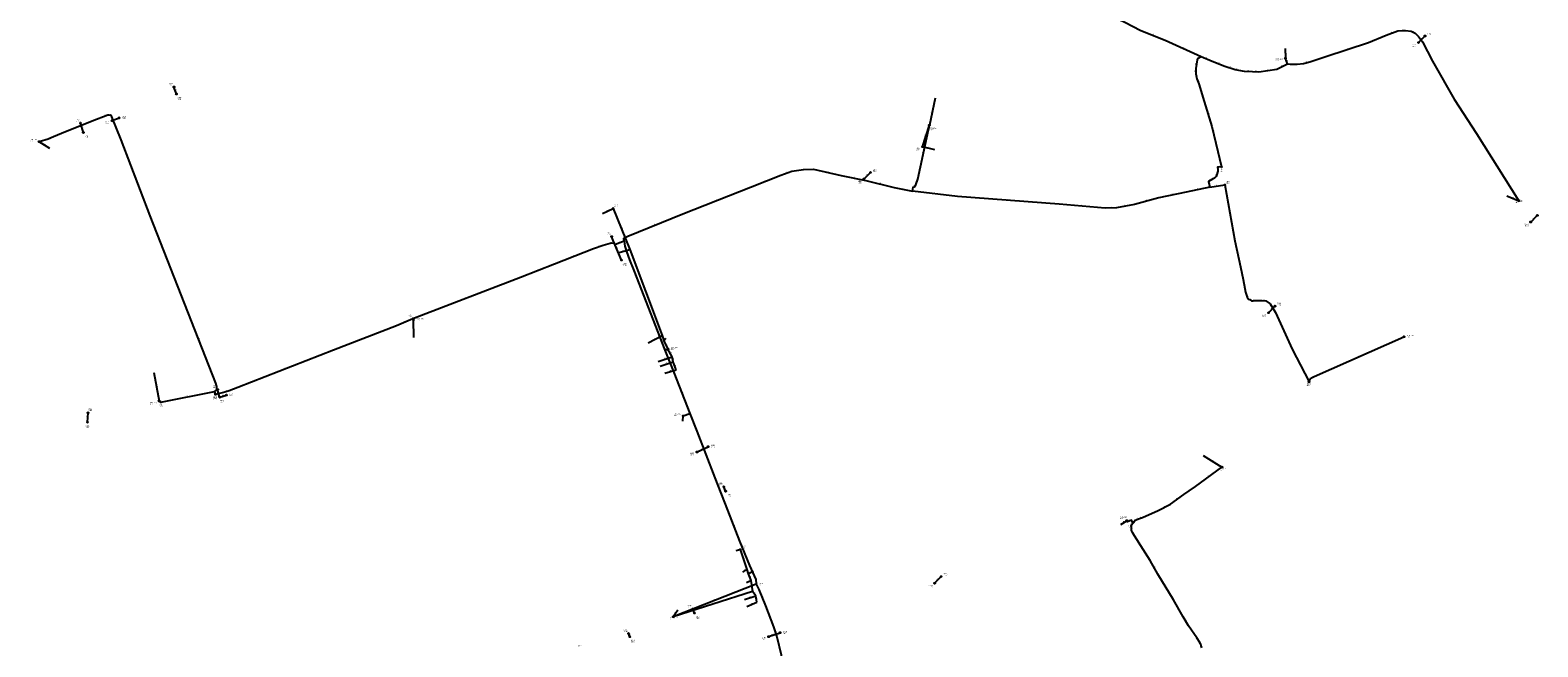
# Model space of a CAD drawing. Header units: metres. Extents: x 179992 to 198392, y 351761 to 369438.
# Tile 32 of 194: x 183485 to 185764, y 356389 to 357322. Entities that reach past the tile are written whole.
import ezdxf

# ---------------------------------------------------------------- set-up
doc = ezdxf.new("R2010")
doc.units = ezdxf.units.M

msp = doc.modelspace()

# ---------------------------------------------------------------- linework, layer by layer
at = {"layer": 'B-WE-RI-DRAINAGE-DRAIN', "linetype": 'Continuous'}
for points in [[(185753.647, 357031.685), (185763.647, 357041.685)], [(185356.986, 356894.353), (185366.986, 356904.353)], [(183571.456, 356728.703), (183572.141, 356743.087)]]:
    msp.add_lwpolyline(points, dxfattribs=at)
at = {"layer": 'B-WE-RI-DRAINAGE-DRAIN_BETON_1100', "linetype": 'Continuous'}
msp.add_lwpolyline([(184601.311, 356404.233), (184618.609, 356410.269)], dxfattribs=at)
at = {"layer": 'B-WE-RI-DRAINAGE-DRAIN_BETON_150', "linetype": 'Continuous'}
msp.add_lwpolyline([(185583.825, 357303.21), (185593.825, 357313.21)], dxfattribs=at)
at = {"layer": 'B-WE-RI-DRAINAGE-DRAIN_BETON_200', "linetype": 'Continuous'}
for points in [[(184489.281, 356439.901), (184486.542, 356446.141)], [(184391.522, 356404.108), (184389.517, 356409.079)]]:
    msp.add_lwpolyline(points, dxfattribs=at)
at = {"layer": 'B-WE-RI-DRAINAGE-DRAIN_BETON_300', "linetype": 'Continuous'}
for points in [[(183770.994, 356767.143), (183768.152, 356778.165)], [(184536.34, 356624.282), (184533.448, 356630.979)], [(184852.326, 356485.123), (184862.326, 356495.123)]]:
    msp.add_lwpolyline(points, dxfattribs=at)
at = {"layer": 'B-WE-RI-DRAINAGE-DRAIN_BETON_400', "linetype": 'Continuous'}
msp.add_lwpolyline([(184378.691, 356974.054), (184363.927, 357009.671)], dxfattribs=at)
at = {"layer": 'B-WE-RI-DRAINAGE-DRAIN_BETON_500', "linetype": 'Continuous'}
for points in [[(183705.864, 357225.441), (183702.102, 357235.991)], [(183565.081, 357167.158), (183560.924, 357181.349)], [(183608.659, 357185.077), (183619.266, 357189.377)], [(184745.359, 357096.757), (184755.359, 357106.757)]]:
    msp.add_lwpolyline(points, dxfattribs=at)
at = {"layer": 'B-WE-RI-DRAINAGE-DRAIN_BETON_600', "linetype": 'Continuous'}
msp.add_lwpolyline([(184493.026, 356683.677), (184509.769, 356691.705)], dxfattribs=at)
at = {"layer": 'B-WE-RI-DRAINAGE-DRAIN_BETON_700', "linetype": 'Continuous'}
msp.add_lwpolyline([(183771.443, 356766.694), (183781.319, 356769.786)], dxfattribs=at)
at = {"layer": 'B-WE-RI-DRAINAGE-RIOOLPUT_INSPECTIEPUT'}
for centre in [(185593.83, 357313.21), (185583.83, 357303.21), (183702.1, 357235.99), (183705.86, 357225.44), (183560.92, 357181.35), (183608.66, 357185.08), (183619.27, 357189.38), (183565.08, 357167.16), (184745.36, 357096.76), (184755.36, 357106.76), (185763.65, 357041.68), (185753.65, 357031.68), (184363.93, 357009.67), (184378.69, 356974.05), (185366.99, 356904.35), (185356.99, 356894.35), (183768.15, 356778.16), (183770.99, 356767.14), (183771.44, 356766.69), (183781.32, 356769.79), (183572.14, 356743.09), (183571.46, 356728.7), (184493.03, 356683.68), (184509.77, 356691.71), (184533.45, 356630.98), (184536.34, 356624.28), (184862.33, 356495.12), (184852.33, 356485.12), (184486.54, 356446.14), (184489.28, 356439.9), (184389.52, 356409.08), (184391.52, 356404.11), (184601.31, 356404.23), (184618.61, 356410.27)]:
    msp.add_circle(centre, 0.8, dxfattribs=at)
at = {"layer": 'B-WE-RI-PERSLEIDING-POMPPUT'}
for centre in [(185382.78, 357279.38), (184844.33, 357178.3), (183498.19, 357153.29), (185735.82, 357063.95), (185562, 356858), (184449.1, 356839.4), (185286.81, 356660.7), (185142.93, 356579.76), (184457.11, 356434.41)]:
    msp.add_circle(centre, 0.8, dxfattribs=at)
at = {"layer": 'B-WE-RI-PERSLEIDING-RIOOLPUT_INSPECTIEPUT'}
for centre in [(185286.11, 357115.14), (185291.24, 357087.78), (184063.21, 356885.38), (185418.45, 356789.92), (183764.91, 356770.73), (183682.06, 356759.19), (185151.84, 356576.44), (184582.64, 356483.84)]:
    msp.add_circle(centre, 0.8, dxfattribs=at)
at = {"layer": 'B-WE-RI-PERSLEIDING_PP_63', "linetype": 'Continuous'}
for points in [[(185090.15, 357369.58), (185103.486, 357357.611), (185118.192, 357345.983), (185130.161, 357338.801), (185140.079, 357334.014), (185164.36, 357321.702), (185200.952, 357306.997), (185255.328, 357282.032), (185255.33, 357282.03)], [(185385.97, 357271.09), (185389.728, 357270.746), (185400.329, 357270.746), (185409.905, 357271.43), (185419.822, 357274.166), (185443.761, 357282.374), (185508.396, 357303.235), (185535.071, 357314.52), (185552.513, 357321.018), (185559.352, 357321.702), (185564.482, 357321.702), (185572.69, 357320.334), (185578.845, 357317.256), (185583.975, 357312.468), (185589.789, 357304.603), (185605.178, 357275.192), (185638.009, 357217.397), (185671.865, 357165.757), (185735.82, 357063.95)], [(185255.33, 357282.03), (185251.566, 357279.638), (185249.172, 357277.244), (185247.12, 357263.907), (185247.12, 357255.699), (185248.83, 357248.175), (185251.908, 357240.652), (185260.115, 357214.319), (185271.401, 357176.016), (185274.479, 357163.705), (185286.11, 357115.14)], [(185255.33, 357282.03), (185272.085, 357275.192), (185291.236, 357267.668), (185306.625, 357262.539), (185311.755, 357261.513), (185320.305, 357260.145), (185332.958, 357259.461), (185342.534, 357259.119), (185369.551, 357262.881), (185385.97, 357271.09)], [(185385.97, 357271.09), (185382.78, 357279.38)], [(183763.37, 356775.09), (183764.91, 356776.114), (183766.192, 356777.653), (183766.962, 356779.962), (183766.962, 356783.04), (183765.423, 356787.913), (183712.843, 356921.287), (183665.905, 357040.811), (183622.302, 357156.231), (183608.195, 357190.857), (183607.426, 357192.139), (183606.4, 357192.909), (183603.835, 357193.422), (183602.039, 357193.422), (183595.627, 357191.113), (183585.111, 357186.753), (183538.174, 357168.286), (183519.706, 357160.591), (183512.012, 357157), (183498.19, 357153.29)], [(184818.61, 357078.21), (184819.639, 357084.364), (184821.691, 357085.048), (184824.084, 357087.784), (184826.82, 357096.676), (184844.33, 357178.3)], [(184382.92, 357002.63), (184382.582, 357007.418), (184388.396, 357010.496), (184471.498, 357044.01), (184573.751, 357084.364), (184619.919, 357102.832), (184636.335, 357108.645), (184654.118, 357111.381), (184669.165, 357111.723), (184711.229, 357102.148), (184748.506, 357094.282), (184791.254, 357084.023), (184818.61, 357078.21)], [(185286.11, 357115.14), (185280.292, 357114.459), (185280.634, 357111.039), (185280.634, 357108.645), (185279.609, 357104.884), (185278.241, 357100.78), (185275.505, 357098.044), (185272.427, 357096.676), (185266.271, 357093.256), (185268.32, 357084.36)], [(185268.32, 357084.36), (185291.24, 357087.78)], [(185291.24, 357087.78), (185306.504, 357003.349), (185314.968, 356963.85), (185318.815, 356944.613), (185322.15, 356925.633), (185324.715, 356918.195), (185327.023, 356915.117), (185328.562, 356914.347), (185331.383, 356912.552), (185333.948, 356912.295), (185337.026, 356912.808), (185347.542, 356913.065), (185352.928, 356912.295), (185359.597, 356907.935), (185367.805, 356894.598), (185393.197, 356839.196), (185418.454, 356789.915), (185418.45, 356789.92)], [(185268.32, 357084.36), (185232.757, 357076.841), (185191.376, 357068.291), (185154.442, 357058.374), (185127.083, 357053.244), (185109.984, 357052.56), (185040.561, 357058.716), (184887.01, 357070.343), (184818.61, 357078.21)], [(184382.92, 357002.63), (184369.71, 356997.721), (184368.428, 356999.003), (184365.606, 356999.516), (184361.499, 356999.173), (184350.987, 356996.182), (184336.623, 356991.052), (184277.631, 356967.712), (184226.333, 356947.705), (184063.21, 356885.38)], [(184382.92, 357002.63), (184383.95, 356995.106), (184386.344, 356986.899), (184390.789, 356974.245), (184397.629, 356958.172), (184444.14, 356837.79)], [(184063.21, 356885.38), (184038.583, 356874.35), (183943.426, 356837.672), (183798.766, 356781.244), (183785.685, 356776.371), (183779.273, 356774.319), (183770.809, 356772.267), (183764.91, 356770.73)], [(184064.47, 356883.81), (184063.21, 356885.38)], [(185418.45, 356789.92), (185418.846, 356791.489), (185420.385, 356793.798), (185422.437, 356795.85), (185426.284, 356797.901), (185562, 356858)], [(184444.14, 356837.79), (184449.1, 356839.4)], [(184444.14, 356837.79), (184458.16, 356803.937), (184482.099, 356741.696), (184482.1, 356741.7)], [(183682.06, 356759.19), (183763.37, 356775.09)], [(183764.91, 356770.73), (183763.37, 356775.09)], [(183679.6, 356760.83), (183682.06, 356759.19)], [(184472.16, 356738.31), (184482.1, 356741.7)], [(184482.1, 356741.7), (184482.099, 356741.696), (184492.553, 356715.007), (184519.718, 356644.572), (184538.869, 356595.668), (184557.336, 356548.816), (184572.383, 356511.882), (184581.959, 356490.678), (184582.64, 356483.84)], [(185151.838, 356576.441), (185153.369, 356577.669), (185154.615, 356578.978), (185156.299, 356580.288), (185158.231, 356581.41), (185162.346, 356583.218), (185166.398, 356584.776), (185190.392, 356594.911), (185208.808, 356604.652), (185229.157, 356619.207), (185246.944, 356631.62), (185286.81, 356660.7)], [(185151.838, 356576.441), (185149.987, 356580.656), (185144.115, 356577.891), (185142.93, 356579.76)], [(185256.278, 356387.427), (185255.879, 356388.824), (185255.58, 356390.021), (185255.181, 356391.118), (185254.574, 356392.639), (185253.206, 356395.561), (185249.048, 356402.593), (185235.958, 356420.858), (185228.043, 356434.404), (185213.279, 356459.975), (185190.057, 356498.815), (185178.246, 356519.515), (185164.136, 356541.738), (185152.095, 356560.784), (185150.748, 356563.827), (185150.199, 356565.373), (185150.1, 356566.769), (185149.85, 356568.016), (185149.8, 356569.014), (185149.8, 356570.311), (185149.95, 356571.508), (185150.15, 356572.605), (185150.598, 356574.001), (185151.347, 356575.398), (185151.838, 356576.441)], [(184582.64, 356483.84), (184457.11, 356434.41)], [(184582.64, 356483.84), (184586.742, 356475.638), (184596.66, 356450.673), (184608.63, 356419.21), (184613.759, 356403.821), (184620.257, 356376.804), (184621.967, 356355.943), (184621.283, 356341.58), (184620.941, 356331.662), (184619.573, 356317.983), (184598.374, 356243.081), (184595.976, 356236.59), (184594.266, 356229.067), (184591.53, 356219.833), (184589.478, 356208.206), (184588.794, 356200.682), (184588.794, 356184.267), (184589.82, 356172.639), (184590.17, 356162.03)]]:
    msp.add_lwpolyline(points, dxfattribs=at)
at = {"layer": 'B-WE-RI-VWA-POMPPUT'}
for centre in [(184064.47, 356883.81), (183679.6, 356760.83), (184472.16, 356738.31)]:
    msp.add_circle(centre, 0.8, dxfattribs=at)
at = {"layer": 'B-WE-RI-VWA-RIOOLLEIDING', "linetype": 'Continuous'}
for points in [[(185382.16, 357294.27), (185382.78, 357279.38)], [(184853.1, 357219.15), (184844.33, 357178.3)], [(184833.91, 357145.66), (184844.33, 357178.3)], [(183514.35, 357143.06), (183498.19, 357153.29)], [(184852.77, 357141.11), (184833.91, 357145.66)], [(185717.42, 357071.52), (185735.82, 357063.95)], [(184349.876, 357044.661), (184366.31, 357052.34)], [(184366.31, 357052.34), (184391.68, 356990.23)], [(184373.47, 356985.02), (184391.68, 356990.23)], [(184391.68, 356990.23), (184440.13, 356859.83)], [(184064.87, 356856.91), (184064.47, 356883.81)], [(184418.99, 356849.1), (184440.13, 356859.83)], [(184440.13, 356859.83), (184442.73, 356851.7)], [(184445.98, 356855.28), (184442.73, 356851.7)], [(184442.73, 356851.7), (184449.1, 356839.4)], [(184455.41, 356827.64), (184449.1, 356839.4)], [(184434.27, 356820.81), (184455.41, 356827.64)], [(184437.52, 356813.66), (184457.04, 356820.16)], [(184457.04, 356820.16), (184455.41, 356827.64)], [(184461.26, 356808.13), (184457.04, 356820.16)], [(183671.74, 356803.9), (183679.6, 356760.83)], [(184444.35, 356802.93), (184461.26, 356808.13)], [(184471.34, 356730.09), (184472.16, 356738.31)], [(185258.53, 356678.53), (185286.81, 356660.7)], [(185133.67, 356573.83), (185142.93, 356579.76)], [(184552.31, 356534.66), (184558.17, 356535.96)], [(184558.17, 356535.96), (184568.25, 356505.72)], [(184562.07, 356501.81), (184568.25, 356505.72)], [(184568.25, 356505.72), (184570.52, 356499.21)], [(184578.65, 356502.85), (184570.52, 356499.21)], [(184570.52, 356499.21), (184574.42, 356489.13)], [(184577.02, 356472.61), (184457.11, 356434.41)], [(184567.92, 356486.2), (184574.42, 356489.13)], [(184574.42, 356489.13), (184577.02, 356472.61)], [(184581.9, 356466.04), (184577.02, 356472.61)], [(184564.67, 356460.52), (184581.9, 356466.04)], [(184568.25, 356449.79), (184583.53, 356456.29)], [(184583.53, 356456.29), (184581.9, 356466.04)], [(184463.86, 356444.26), (184457.11, 356434.41)]]:
    msp.add_lwpolyline(points, dxfattribs=at)
at = {"layer": 'B-WE-RI-VWA-RIOOLPUT_INSPECTIEPUT'}
for centre in [(184833.91, 357145.66), (184366.31, 357052.34), (184558.17, 356535.96)]:
    msp.add_circle(centre, 0.8, dxfattribs=at)

# ---------------------------------------------------------------- texts
at = {"layer": 'B-WE-RI-DRAINAGE_AFM'}
for s, rotation, p in [('150', 45, (185587.17, 357307.68)), ('500', -70.37, (183704.19, 357232.45)), ('500', 22.07, (183612.22, 357187.35)), ('500', -73.67, (183563.31, 357175.97)), ('500', 45, (184748.7, 357101.21)), ('600', 45, (185756.98, 357036.15)), ('400', -67.48, (184371.44, 356993.61)), ('300', 45, (185360.32, 356898.8)), ('300', -75.54, (183769.94, 356774.35)), ('700', 17.38, (183774.66, 356768.53)), ('500', 87.27, (183570.94, 356734.38)), ('600', 25.62, (184499.65, 356687.7)), ('300', -66.64, (184534.98, 356629.37)), ('300', 45, (184855.67, 356489.58)), ('200', -66.3, (184488, 356444.78)), ('200', -68.03, (184390.66, 356408.32)), ('2000*1100', 19.24, (184605.27, 356406.46))]:
    msp.add_text(s, height=1.3, rotation=rotation, dxfattribs=at).set_placement(p)
at = {"layer": 'B-WE-RI-DRAINAGE_PUTDEKSELNIVEAU'}
for p in [(185597.22, 357314.56), (185574.67, 357296.88), (183694.7, 357238.46), (183707.43, 357217.06), (183553.76, 357183.9), (183598.45, 357180.34), (183623.72, 357188.24), (183566.4, 357158.7), (184758.75, 357108.11), (184736.2, 357090.42), (185744.49, 357025.35), (184356.29, 357012.05), (184380.49, 356965.76), (185370.38, 356905.71), (185347.83, 356888.02), (183761.15, 356780.76), (183785.91, 356768.25), (183572.39, 356745.84), (183761.09, 356762.35), (183772.16, 356758.65), (183568.32, 356720.07), (184482.92, 356678.71), (184514.12, 356690.79), (184525.74, 356633.32), (184538.22, 356616.02), (184865.72, 356496.48), (184843.17, 356478.79), (184478.83, 356448.49), (184491.16, 356431.64), (184381.96, 356411.49), (184623.15, 356408.89), (184393.24, 356395.79), (184591.01, 356399.73)]:
    msp.add_text('-999.99', height=1.2, dxfattribs=at).set_placement(p)
at = {"layer": 'B-WE-RI-DRAINAGE_PUTNUMMER'}
for s, p in [('216A', (185597.22, 357316.6)), ('216B', (185574.67, 357298.92)), ('164A', (183694.7, 357240.5)), ('164B', (183707.43, 357219.1)), ('162A', (183553.76, 357185.94)), ('163B', (183598.45, 357182.38)), ('163A', (183623.72, 357190.28)), ('162B', (183566.4, 357160.74)), ('210A', (184758.75, 357110.15)), ('210B', (184736.2, 357092.46)), ('215B', (185744.49, 357027.39)), ('144A', (184356.29, 357014.09)), ('144B', (184380.49, 356967.8)), ('211A', (185370.38, 356907.75)), ('211B', (185347.83, 356890.06)), ('146A', (183761.15, 356782.8)), ('145A', (183785.91, 356770.29)), ('151A', (183572.39, 356747.88)), ('145B', (183761.09, 356764.39)), ('146B', (183772.16, 356760.69)), ('151B', (183568.32, 356722.11)), ('143B', (184482.92, 356680.75)), ('143A', (184514.12, 356692.83)), ('142A', (184525.74, 356635.36)), ('142B', (184538.22, 356618.06)), ('217A', (184865.72, 356498.52)), ('217B', (184843.17, 356480.83)), ('138A', (184478.83, 356450.53)), ('138B', (184491.16, 356433.68)), ('137A', (184381.96, 356413.53)), ('141B', (184591.01, 356401.77)), ('141A', (184623.15, 356410.93)), ('136A', (184312.67, 356389.46)), ('137B', (184393.24, 356397.83))]:
    msp.add_text(s, height=1.8, dxfattribs=at).set_placement(p)
at = {"layer": 'B-WE-RI-PERSLEIDING_AFM'}
for rotation, p in [(-21.89, (185181.98, 357315.44)), (20.43, (185542.56, 357318.14)), (-26.57, (185575.18, 357319.95)), (-24.66, (185227.53, 357295.65)), (17.89, (185474.85, 357293.24)), (-53.53, (185586.88, 357309.84)), (81.25, (185247.21, 357269.65)), (45, (185249.09, 357278.24)), (32.44, (185252.16, 357280.94)), (-22.2, (185263.03, 357279.75)), (-21.45, (185280.97, 357272.54)), (26.56, (185376.48, 357267.23)), (-68.95, (185384.73, 357276.5)), (15.42, (185413.65, 357273.28)), (90, (185246.34, 357258.78)), (-77.2, (185248.49, 357253.11)), (-67.75, (185250.71, 357245.67)), (-18.43, (185298.2, 357266.18)), (-11.31, (185308.32, 357263.01)), (-9.09, (185315.12, 357261.77)), (-3.09, (185325.64, 357260.65)), (-2.05, (185336.73, 357260.09)), (7.93, (185354.91, 357261.62)), (-60.4, (185621.76, 357247.57)), (-72.69, (185256.45, 357228.73)), (21.48, (183560.39, 357177.88)), (19.8, (183597.58, 357192.67)), (-11.31, (183604.26, 357194.14)), (-59.04, (183607.95, 357192.81)), (-73.58, (185266.22, 357196.38)), (25.02, (183514.59, 357159.05)), (-75.96, (185273.44, 357171.06)), (77.89, (184834.6, 357136.63)), (-76.53, (185280.81, 357140.62)), (8.75, (184644.07, 357110.61)), (1.3, (184660.58, 357112.31)), (-12.82, (184689.36, 357107.92)), (90, (185279.86, 357108.81)), (-84.29, (185281.14, 357113.86)), (6.68, (185282.08, 357115.46)), (-57.86, (185703.96, 357116.13)), (-69.3, (183644.46, 357099.78)), (21.8, (184595.57, 357093.94)), (19.5, (184626.88, 357106.14)), (-11.92, (184729.02, 357099.2)), (-13.5, (184769.04, 357090.16)), (18.43, (184819.44, 357085.11)), (48.83, (184821.62, 357086.14)), (72.9, (184824.4, 357091.45)), (29.05, (185268.06, 357095.15)), (-77.03, (185267.82, 357089.99)), (23.96, (185272.7, 357097.65)), (45, (185275.59, 357099.21)), (71.57, (185277.85, 357102.09)), (74.76, (185279.09, 357105.96)), (8.49, (185278.63, 357086.68)), (21.54, (184521.37, 357064.54)), (-12, (184804.08, 357082.11)), (80.51, (184818.18, 357080.38)), (-6.56, (184851.87, 357075.18)), (-4.33, (184962.81, 357065.4)), (15.03, (185171.7, 357063.82)), (11.67, (185210.89, 357073.11)), (11.94, (185249.35, 357081.14)), (-5.07, (185074.3, 357056.5)), (2.29, (185117.45, 357053.65)), (10.62, (185139.61, 357056.39)), (21.96, (184428.69, 357027.6)), (19.65, (184342.57, 356994.02)), (15.88, (184355.04, 356998.16)), (4.77, (184362.45, 357000.03)), (-10.3, (184366.14, 357000.2)), (-45, (184368.88, 356999.68)), (20.39, (184375.07, 357000.54)), (-85.96, (184383.45, 357006.12)), (27.9, (184384.2, 357009.16)), (-82.2, (184384.07, 357000.01)), (21.59, (184305.87, 356979.73)), (-73.74, (184385.59, 356992.22)), (-70.65, (184388.95, 356981.79)), (-77.91, (185311.28, 356984.79)), (21.31, (184250.73, 356958.07)), (-66.95, (184394.51, 356967.49)), (-80.03, (185321.07, 356936.29)), (20.91, (184143.52, 356916.88)), (-53.14, (185325.87, 356917.97)), (-32.47, (185329.51, 356914.66)), (9.46, (185334.32, 356913.18)), (-8.14, (185349.31, 356913.62)), (24.13, (184049.62, 356880.15)), (-51.25, (184063.8, 356885.89)), (-68.88, (184421.24, 356899.22)), (-58.39, (185363.82, 356902.57)), (21.08, (183989.75, 356856.35)), (-68.48, (183739.49, 356855.85)), (17.98, (184445.4, 356839.02)), (-67.5, (184451.49, 356822.14)), (-62.86, (185406.05, 356815.86)), (23.89, (185492.87, 356828.24)), (21.31, (183869.84, 356809.82)), (75.83, (185417.63, 356789.91)), (56.32, (185418.38, 356792.21)), (45, (185420.12, 356794.61)), (28.06, (185423.07, 356797.06)), (11.06, (183721.55, 356767.7)), (50.21, (183764.28, 356776.56)), (-70.55, (183764.53, 356774.13)), (90, (183766.19, 356780.47)), (14.6, (183766.66, 356772)), (13.63, (183773.85, 356773.79)), (17.75, (183781.26, 356775.77)), (20.43, (183790.98, 356779.17)), (-68.96, (184470.48, 356774.06)), (-33.69, (183680.4, 356761.21)), (18.83, (184475.89, 356740.39)), (-68.61, (184487.68, 356729.6)), (-68.91, (184506.49, 356681.03)), (36.11, (185265.57, 356646.16)), (-68.61, (184529.65, 356621.38)), (35.57, (185217.69, 356611.98)), (34.91, (185236.74, 356625.45)), (23.72, (185159.01, 356582.62)), (21.03, (185163.13, 356584.35)), (22.9, (185177.13, 356590.16)), (27.88, (185198.31, 356599.97)), (-68.49, (184548.46, 356573.5)), (-57.62, (185143.61, 356580.11)), (25.21, (185145.78, 356579.55)), (82.86, (185148.98, 356569.97)), (61.8, (185149.8, 356574.15)), (-78.66, (185150.53, 356568.59)), (38.73, (185151.31, 356577.01)), (-66.29, (185151.2, 356579.81)), (-66.12, (185151.71, 356563.57)), (46.41, (185152.7, 356578.1)), (37.88, (185154.15, 356579.62)), (30.15, (185155.97, 356580.99)), (-67.83, (184565.19, 356531.61)), (-65.7, (184577.46, 356502.54)), (-60.29, (185184.32, 356510.45)), (-84.31, (184582.96, 356488.36)), (21.49, (184518.62, 356459.48)), (-68.33, (184592.04, 356464.41)), (-59.7, (185232.14, 356428.92)), (-71.57, (184611.6, 356412.75)), (-64.91, (185254.16, 356395.36)), (-75.98, (185256.24, 356390.63))]:
    msp.add_text('63', height=1.3, rotation=rotation, dxfattribs=at).set_placement(p)
msp.add_text('63', height=1.3, dxfattribs=at).set_placement((185393.98, 357271.53))
at = {"layer": 'B-WE-RI-PERSLEIDING_PUTDEKSELNIVEAU'}
for s, p in [('29.93', (185368, 357275.44)), ('30.30', (183484.6, 357153.62)), ('29.49', (184844.25, 357170.56)), ('999.00', (185284.47, 357107.69)), ('999.00', (185293.57, 357089.94)), ('28.48', (185731.03, 357060.68)), ('999.00', (184055.81, 356887.85)), ('29.00', (185566.35, 356857.09)), ('28.68', (184453.34, 356838.71)), ('999.00', (185415, 356783.65)), ('999.00', (183680.26, 356751.8)), ('999.00', (183761.46, 356764.46)), ('29.40', (185282.74, 356655.22)), ('30.42', (185132.35, 356582.49)), ('999.00', (185145.68, 356569.09)), ('999.00', (184587.35, 356481.82)), ('28.51', (184452.57, 356429.91))]:
    msp.add_text(s, height=1.2, dxfattribs=at).set_placement(p)
at = {"layer": 'B-WE-RI-PERSLEIDING_PUTNUMMER'}
for s, p in [('G03_11A', (185368, 357277.48)), ('G06_15A', (183484.6, 357155.66)), ('G03_13A', (184844.25, 357172.6)), ('6531', (185284.47, 357109.73)), ('6533', (185293.57, 357091.98)), ('G03_11C', (185731.03, 357062.72)), ('6548', (184055.81, 356889.89)), ('G10_08A', (185566.35, 356859.13)), ('G10_04A', (184453.34, 356840.75)), ('6549', (183761.46, 356766.5)), ('6534', (185415, 356785.69)), ('6551', (183680.26, 356753.84)), ('G10_10B', (185282.74, 356657.26)), ('G10_10A', (185132.35, 356584.53)), ('6494', (185145.68, 356571.13)), ('6539', (184587.35, 356483.86)), ('G10_02D', (184452.57, 356431.95))]:
    msp.add_text(s, height=1.8, dxfattribs=at).set_placement(p)
at = {"layer": 'B-WE-RI-VWA_AFM'}
for rotation, p in [(-87.62, (185383.19, 357288.41)), (77.88, (184847.63, 357197.35)), (72.29, (184837.91, 357160.71)), (-32.34, (183505.37, 357149.69)), (-13.56, (184842.01, 357144.51)), (-22.36, (185725.48, 357069.07)), (25.04, (184356.36, 357048.55)), (-67.78, (184379.13, 357023.01)), (15.97, (184380.86, 356987.94)), (-69.62, (184416.09, 356926.77)), (-89.15, (184065.44, 356871.95)), (-72.27, (184441.71, 356857.49)), (26.91, (184427.82, 356854.45)), (47.77, (184442.73, 356852.87)), (-62.62, (184445.9, 356847.3)), (-61.78, (184452.2, 356835.28)), (17.9, (184443.12, 356824.49)), (18.42, (184445.55, 356817.15)), (-77.71, (184456.65, 356825.6)), (-70.67, (184459.38, 356815.88)), (17.09, (184451.1, 356805.81)), (-79.66, (183676.16, 356784.05)), (84.3, (184470.82, 356732.7)), (-32.23, (185271.78, 356671.13)), (32.64, (185136.56, 356576.59)), (12.51, (184553.55, 356535.73)), (-71.57, (184563.44, 356522.56)), (32.32, (184563.43, 356503.57)), (-70.78, (184569.61, 356504.19)), (24.12, (184572.84, 356501.12)), (-68.85, (184572.63, 356495.91)), (24.26, (184569.43, 356487.71)), (-81.06, (184576.24, 356482.53)), (-53.4, (184579.14, 356471.03)), (17.67, (184515.34, 356453.77)), (17.76, (184571.56, 356463.56)), (23.04, (184574.15, 356453.12)), (-80.51, (184583.24, 356462.82)), (55.58, (184458.97, 356438.5))]:
    msp.add_text('160', height=1.3, rotation=rotation, dxfattribs=at).set_placement(p)
at = {"layer": 'B-WE-RI-VWA_PUTDEKSELNIVEAU'}
for s, p in [('999.00', (184823.95, 357140.39)), ('999.00', (184368.03, 357054.78)), ('29.92', (184069.01, 356882.43)), ('29.37', (183665.49, 356755.28)), ('28.69', (184458.35, 356738.39)), ('999.00', (184560.57, 356538.08))]:
    msp.add_text(s, height=1.2, dxfattribs=at).set_placement(p)
at = {"layer": 'B-WE-RI-VWA_PUTNUMMER'}
for s, p in [('7028', (184823.95, 357142.43)), ('7019', (184368.03, 357056.82)), ('G06_14B', (184069.01, 356884.47)), ('G06_14A', (183665.49, 356757.32)), ('G10_03A', (184458.35, 356740.43)), ('6998', (184560.57, 356540.12))]:
    msp.add_text(s, height=1.8, dxfattribs=at).set_placement(p)

doc.saveas('drawing.dxf')
